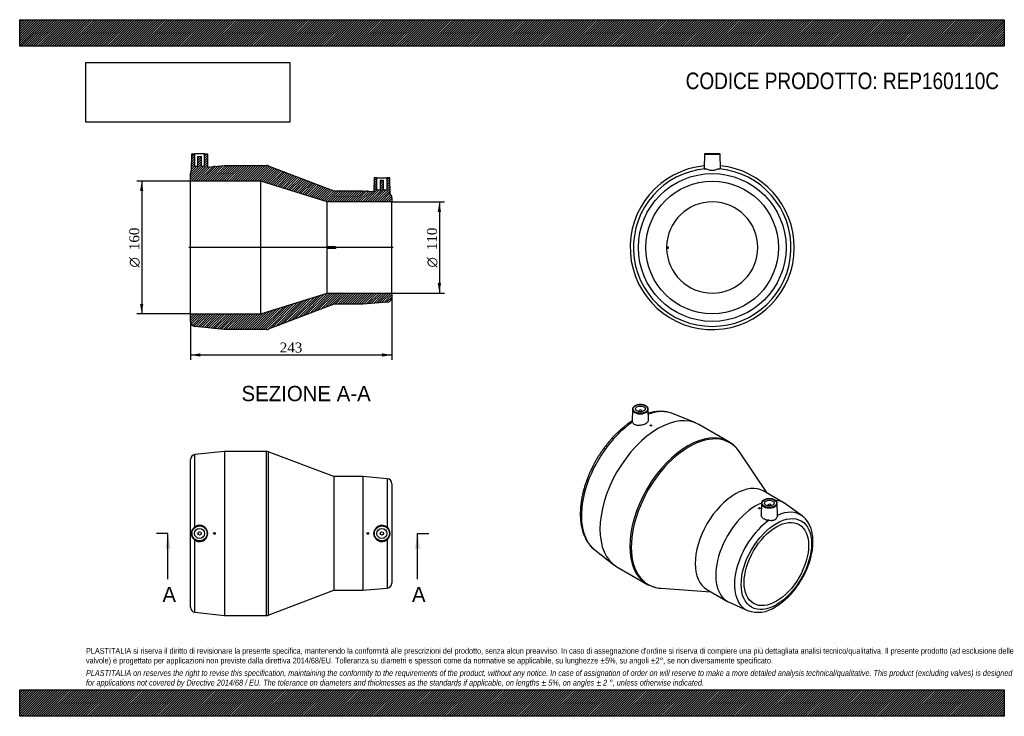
# Model space of a CAD drawing. Header units: millimetres. Extents: x 0 to 1188, y 0 to 840.
import ezdxf
from ezdxf.enums import TextEntityAlignment as Align
from ezdxf.lldxf.tags import DXFTag

# ---------------------------------------------------------------- set-up
doc = ezdxf.new("R2010")
doc.units = ezdxf.units.MM
doc.header["$LTSCALE"] = 4
for name, color, linetype in [('Default', 7, 'Continuous'), ('DV4_Default', 7, 'Continuous'), ('REP160110C', 7, 'Continuous')]:
    doc.layers.add(name, color=color, linetype=linetype)
doc.styles.add('SEACAD_Solid_Edge_ANSI', font='seans.ttf')
doc.styles.add('SEACAD_Solid_Edge_ANSI1_Symbols', font='semeca1.ttf')
doc.styles.add('SEACAD_Times_New_Roman', font='times.ttf')
tags = doc.linetypes.add('CENTER2', pattern=[28.575, 19.05, -3.175, 3.175, -3.175]).pattern_tags.tags
tags[10:11] = [DXFTag(74, 4), DXFTag(75, 0), DXFTag(340, '0'), DXFTag(46, 0.0), DXFTag(50, 0.0), DXFTag(44, 0.0), DXFTag(45, 0.0)]
tags[8:9] = [DXFTag(74, 4), DXFTag(75, 0), DXFTag(340, '0'), DXFTag(46, 0.0), DXFTag(50, 0.0), DXFTag(44, 0.0), DXFTag(45, 0.0)]
tags[6:7] = [DXFTag(74, 4), DXFTag(75, 0), DXFTag(340, '0'), DXFTag(46, 0.0), DXFTag(50, 0.0), DXFTag(44, 0.0), DXFTag(45, 0.0)]
tags[4:5] = [DXFTag(74, 4), DXFTag(75, 0), DXFTag(340, '0'), DXFTag(46, 0.0), DXFTag(50, 0.0), DXFTag(44, 0.0), DXFTag(45, 0.0)]
doc.dimstyles.new('ANSImm', dxfattribs={"dimtxt": 12, "dimasz": 12, "dimexe": 6, "dimexo": 0, "dimgap": 3, "dimtad": 1, "dimdsep": 46, "dimtxsty": 'SEACAD_Times_New_Roman', "dimblk1": '_SE_FILLED', "dimblk2": '_SE_FILLED', "dimsah": 1, "dimcen": 6, "dimazin": 0, "dimtfac": 0.85, "dimtdec": 3, "dimtofl": 0, "dimtmove": 0, "dimatfit": 3, "dimfxl": 1, "dimarcsym": 0})
picture_1 = doc.add_image_def('image1.jpg', size_in_pixel=(4302, 1260))

# ---------------------------------------------------------------- blocks, each defined once
blk = doc.blocks.new('SE')
at = {"layer": 'REP160110C', "color": 7, "linetype": 'Continuous'}
for p, q in [((206, 131.4), (206, 309.6)), ((247, 319.5), (211.3, 315.6)), ((211.3, 228.5), (211.3, 315.6)), ((247, 319.5), (247, 121.5)), ((297.9, 319.5), (247, 319.5)), ((297.9, 121.5), (297.9, 319.5)), ((300, 319.1), (300, 121.9)), ((379, 289), (300, 319.1)), ((379, 289), (379, 152)), ((414, 289), (379, 289)), ((414, 289), (414, 152)), ((443.5, 286.5), (414, 289)), ((443.5, 286.5), (443.5, 227.9)), ((449, 280.5), (449, 160.5)), ((211.3, 125.4), (211.3, 212.5)), ((443.5, 213.2), (443.5, 154.5)), ((414, 152), (443.5, 154.5)), ((300, 121.9), (379, 152)), ((379, 152), (414, 152)), ((211.3, 125.4), (247, 121.5)), ((247, 121.5), (297.9, 121.5))]:
    blk.add_line(p, q, dxfattribs=at)
for centre, radius in [((217, 220.5), 9.51), ((217, 220.5), 9.01), ((217, 220.5), 6), ((437, 220.5), 9.51), ((437, 220.5), 9.01), ((437, 220.5), 6), ((217, 220.5), 2), ((235, 220.5), 1), ((420, 220.5), 1), ((437, 220.5), 2)]:
    blk.add_circle(centre, radius, dxfattribs=at)
for centre, radius, start, end in [((212, 309.6), 6, 96.2635, 180), ((297.9, 313.5), 6, 69.1307, 90), ((443, 280.5), 6, 0, 85.1009), ((216.9, 220.5), 9.77, 124.7826, 235.2174), ((216.9, 220.5), 9.81, 234.9433, 125.0567), ((437, 220.5), 9.81, 48.5478, 311.4522), ((437, 220.5), 9.79, 311.3462, 48.6538), ((443, 160.5), 6, 274.8991, 0), ((212, 131.4), 6, 180, 263.7365), ((297.9, 127.5), 6, 270, 290.8693)]:
    blk.add_arc(centre, radius, start, end, dxfattribs=at)
blk = doc.blocks.new('SE1')
at = {"layer": 'REP160110C', "color": 7, "linetype": 'Continuous'}
for p, q in [((739.4, 370.2), (739.1, 355.5)), ((758.7, 356.9), (758.4, 370.2)), ((746.9, 368), (746.9, 367.3)), ((750.9, 367.3), (750.9, 368)), ((815.7, 353.7), (788.6, 364.8)), ((760.7, 350.8), (760.7, 350.6)), ((762.7, 350.8), (762.7, 350.8)), ((855.6, 331), (819.6, 351.8)), ((902.4, 268.8), (868.4, 319)), ((922.5, 257.2), (897.7, 271.5)), ((891.5, 251), (891.5, 251)), ((893.5, 250.9), (893.5, 251)), ((895, 256.7), (894.7, 243.1)), ((902.5, 254.5), (902.5, 253.8)), ((906.5, 253.8), (906.5, 254.5)), ((914.3, 242.1), (914, 256.7)), ((944, 241.7), (924.5, 255.9)), ((693.8, 200.6), (717, 182.8)), ((720.6, 180.3), (756.6, 159.5)), ((773.5, 154.5), (833.9, 150.1)), ((829.2, 152.8), (854, 138.6)), ((856.1, 137.5), (878.2, 127.6))]:
    blk.add_line(p, q, dxfattribs=at)
for centre, radius, start, end in [((836.6, 298), 38.1, 33.1306, 60.0711), ((900.1, 256.1), 5.16, 115.4298, 169.5161), ((775.9, 193), 38.6, 239.7271, 266.9402), ((890.9, 162.4), 37, 249.9657, 304.3489)]:
    blk.add_arc(centre, radius, start, end, dxfattribs=at)
for centre, major_axis, start_param, end_param in [((748.9, 370.2), (9.51, 0), 3.078075, 3.12925), ((748.9, 370.2), (9.51, 0), 3.12925, 6.283185), ((748.9, 368), (-2, 0), 2.451775, 6.283185), ((748.9, 370.2), (9.51, 0), 0.012343, 0.027323), ((748.9, 370.2), (9.51, 0), 0, 0.012343), ((744.9, 280.6), (47.5, 82.3), 0.08156, 0.581286), ((770.1, 266.1), (-49.5, -85.7), 3.141593, 6.283185), ((748.9, 368), (-2, 0), 0, 0.689817), ((744.9, 280.6), (47.5, 82.3), 0.077687, 0.08156), ((744.9, 280.6), (47.5, 82.3), 0.869915, 3.063905), ((806.1, 245.3), (49.5, 85.7), 0.000589, 3.137565), ((807.6, 244.4), (-49.3, -85.4), 2.868631, 6.283185), ((863.5, 212.2), (-34.3, -59.3), 3.141593, 6.283185), ((888.2, 197.9), (-34.3, -59.3), 3.787498, 6.283185), ((904.5, 256.7), (9.51, 0), 3.12925, 6.283185), ((904.5, 256.7), (9.51, 0), 3.07766, 3.12925), ((904.5, 254.5), (2, 0), 0, 3.83141), ((904.5, 254.5), (2, 0), 5.593368, 6.283185), ((888.2, 197.9), (-34.3, -59.3), 3.080946, 3.417866), ((904.5, 256.7), (9.51, 0), 0.012343, 0.026925), ((904.5, 256.7), (9.51, 0), 0, 0.012343), ((909.1, 185.8), (-33, -57.1), 3.079671, 3.815309), ((909.1, 185.8), (-33, -57.1), 4.038673, 6.344351), ((806.1, 245.3), (49.5, 85.7), 3.137565, 3.141593), ((807.6, 244.4), (-49.3, -85.4), 0, 0.272961), ((888.2, 197.9), (-34.3, -59.3), 0, 0.060646)]:
    blk.add_ellipse(centre, major_axis=major_axis, ratio=0.57735, start_param=start_param, end_param=end_param, dxfattribs=at)
for centre, major_axis in [((748.9, 370.6), (-9.01, 0)), ((748.9, 370.6), (-6, 0)), ((761.7, 350.8), (-1, 0)), ((904.5, 257.1), (-9.01, 0)), ((892.5, 251), (1, 0)), ((904.5, 257.1), (6, 0)), ((913, 183.6), (-30, -52)), ((913, 183.6), (-27.5, -47.6))]:
    blk.add_ellipse(centre, major_axis=major_axis, ratio=0.57735, dxfattribs=at)
for points, knots in [([(758.4, 370.3), (758.4, 370.4), (758.4, 370.8), (758.2, 371.5), (757.8, 372.4), (757.1, 373.2), (756.2, 373.9), (755.2, 374.5), (754, 375), (752.6, 375.4), (751.2, 375.7), (749.7, 375.9), (748.2, 375.9), (746.8, 375.7), (745.4, 375.5), (744, 375.1), (742.8, 374.6), (741.7, 373.9), (740.8, 373.2), (740.1, 372.4), (739.7, 371.5), (739.4, 370.9), (739.5, 370.6), (739.5, 370.5)], [0, 0, 0, 0, 0.016599, 0.066135, 0.115863, 0.166426, 0.21786, 0.269816, 0.321938, 0.374017, 0.426022, 0.477968, 0.529889, 0.581823, 0.633799, 0.685858, 0.738042, 0.790376, 0.842842, 0.895235, 0.947146, 0.998099, 1, 1, 1, 1]), ([(739.3, 354.7), (739.6, 353.7), (740.4, 352.9), (742.7, 351.6), (744.3, 351.2), (747.7, 351), (749.5, 351.2), (753, 352), (754.6, 352.6), (757.1, 354.1), (758, 354.9), (758.6, 356.1), (758.7, 356.5), (758.7, 356.9)], [0, 0, 0, 0, 0.125, 0.125, 0.25, 0.25, 0.375, 0.375, 0.5, 0.5, 0.625, 0.625, 0.6819393, 0.6819393, 0.6819393, 0.6819393]), ([(788.4, 364.9), (787.7, 365.2), (786.3, 365.7), (783.8, 366.5), (780.9, 367.1), (777.9, 367.5), (774.9, 367.7), (771.7, 367.7), (768.5, 367.5), (765.3, 367), (762, 366.3), (759.7, 365.7), (758.6, 365.4), (758.5, 365.4)], [0, 0, 0, 0, 0.0478622, 0.1187199, 0.1898634, 0.2613986, 0.3334011, 0.405912, 0.4789374, 0.5524526, 0.6264075, 0.7007361, 0.7021271, 0.7021271, 0.7021271, 0.7021271]), ([(739.1, 356.3), (738.5, 355.9), (736.8, 354.8), (733.8, 352.7), (730.5, 350.2), (727.2, 347.5), (723.9, 344.7), (720.7, 341.6), (717.6, 338.5), (714.5, 335.2), (711.5, 331.7), (708.6, 328.2), (705.8, 324.5), (703, 320.7), (700.4, 316.9), (697.9, 312.9), (695.5, 308.9), (693.2, 304.8), (691.1, 300.6), (689, 296.4), (687.1, 292.1), (685.4, 287.9), (683.8, 283.6), (682.3, 279.2), (681, 274.9), (679.9, 270.6), (678.9, 266.4), (678, 262.1), (677.4, 257.9), (676.9, 253.8), (676.5, 249.7), (676.4, 245.6), (676.4, 241.7), (676.6, 237.8), (676.9, 234.1), (677.5, 230.4), (678.2, 226.9), (679.1, 223.5), (680.1, 220.2), (681.4, 217.1), (682.8, 214.1), (684.3, 211.3), (686.1, 208.7), (687.9, 206.3), (689.9, 204.1), (691.9, 202.2), (693.2, 201.2), (693.8, 200.7)], [0.0063048, 0.0063048, 0.0063048, 0.0063048, 0.0195311, 0.0421047, 0.064666, 0.0872126, 0.1097428, 0.1322566, 0.1547542, 0.1772366, 0.1997053, 0.2221618, 0.244608, 0.2670457, 0.2894769, 0.3119038, 0.3343284, 0.3567529, 0.3791789, 0.4016083, 0.4240433, 0.4464859, 0.4689383, 0.4914025, 0.5138807, 0.5363747, 0.5588861, 0.5814166, 0.6039673, 0.6265385, 0.6491301, 0.6717408, 0.6943679, 0.7170068, 0.7396493, 0.7622829, 0.7848932, 0.8074625, 0.8299694, 0.8523903, 0.8747008, 0.896878, 0.9189037, 0.9407671, 0.9624671, 0.9840141, 1, 1, 1, 1]), ([(762.7, 350.8), (762.7, 350.7), (762.6, 350.7), (762.6, 350.6), (762.6, 350.6), (762.5, 350.5), (762.5, 350.4), (762.4, 350.4), (762.3, 350.4), (762.2, 350.3), (762.1, 350.3), (762, 350.2), (761.9, 350.2), (761.8, 350.2), (761.7, 350.2), (761.6, 350.2), (761.5, 350.2), (761.4, 350.2), (761.2, 350.2), (761.1, 350.2), (761.1, 350.3), (761, 350.3), (760.9, 350.3), (760.8, 350.4), (760.8, 350.4), (760.7, 350.5), (760.7, 350.5), (760.7, 350.6), (760.7, 350.6), (760.7, 350.6), (760.7, 350.6)], [0, 0, 0, 0, 0.0534913, 0.0534913, 0.0534913, 0.1069989, 0.1069989, 0.1069989, 0.1602795, 0.1602795, 0.1602795, 0.2134439, 0.2134439, 0.2134439, 0.2667581, 0.2667581, 0.2667581, 0.3204055, 0.3204055, 0.3204055, 0.3743963, 0.3743963, 0.3743963, 0.4285769, 0.4285769, 0.4285769, 0.4827227, 0.4827227, 0.4827227, 0.5027839, 0.5027839, 0.5027839, 0.5027839]), ([(914, 256.8), (914, 256.9), (914, 257.3), (913.8, 258), (913.3, 258.9), (912.6, 259.7), (911.8, 260.4), (910.7, 261), (909.5, 261.6), (908.2, 262), (906.7, 262.2), (905.3, 262.4), (903.8, 262.4), (902.3, 262.2), (900.9, 262), (899.6, 261.6), (898.5, 261.1), (898.1, 260.9), (897.9, 260.8)], [0, 0, 0, 0, 0.023511, 0.088531, 0.15383, 0.220235, 0.287778, 0.355992, 0.424415, 0.49278, 0.561046, 0.629237, 0.697395, 0.765572, 0.833805, 0.902149, 0.970657, 1, 1, 1, 1]), ([(893.5, 250.9), (893.5, 250.8), (893.5, 250.7), (893.4, 250.7), (893.4, 250.6), (893.3, 250.6), (893.3, 250.5), (893.2, 250.5), (893.1, 250.4), (893, 250.4), (892.9, 250.3), (892.8, 250.3), (892.7, 250.3), (892.6, 250.3), (892.5, 250.3), (892.4, 250.3), (892.3, 250.3), (892.1, 250.4), (892, 250.4), (891.9, 250.4), (891.8, 250.5), (891.8, 250.5), (891.7, 250.6), (891.6, 250.6), (891.6, 250.7), (891.5, 250.8), (891.5, 250.8), (891.5, 250.9), (891.5, 250.9), (891.5, 251), (891.5, 251)], [0, 0, 0, 0, 0.0535615, 0.0535615, 0.0535615, 0.107128, 0.107128, 0.107128, 0.1606261, 0.1606261, 0.1606261, 0.2140972, 0.2140972, 0.2140972, 0.2676142, 0.2676142, 0.2676142, 0.3212446, 0.3212446, 0.3212446, 0.375034, 0.375034, 0.375034, 0.428976, 0.428976, 0.428976, 0.4829867, 0.4829867, 0.4829867, 0.4993355, 0.4993355, 0.4993355, 0.4993355]), ([(903.9, 236.4), (902, 236.4), (900.2, 236.8), (897.2, 238.3), (896, 239.4), (894.9, 241.4), (894.7, 242.2), (894.7, 243.1)], [0, 0, 0, 0, 0.125, 0.125, 0.25, 0.25, 0.3320052, 0.3320052, 0.3320052, 0.3320052]), ([(903.9, 236.4), (904.6, 236.3), (905.3, 236.3), (906.7, 236.3), (907.3, 236.3), (908.3, 236.3), (908.6, 236.4), (909.2, 236.5), (909.5, 236.5), (910.4, 236.7), (911, 236.9), (911.7, 237.4), (911.9, 237.5), (912.4, 237.9), (912.6, 238.1), (913.1, 238.7), (913.4, 239.1), (913.9, 240.1), (914.1, 240.6), (914.3, 241.4), (914.3, 241.8), (914.3, 242.1)], [0, 0, 0, 0, 0.125, 0.125, 0.25, 0.25, 0.3125, 0.3125, 0.375, 0.375, 0.5, 0.5, 0.5625, 0.5625, 0.625, 0.625, 0.75, 0.75, 0.875, 0.875, 0.9720365, 0.9720365, 0.9720365, 0.9720365]), ([(911.7, 131.9), (912.3, 132.2), (913.7, 133), (916.2, 134.6), (919, 136.6), (921.7, 138.9), (924.5, 141.2), (927.2, 143.8), (929.8, 146.4), (932.3, 149.3), (934.7, 152.2), (937.1, 155.3), (939.4, 158.4), (941.5, 161.7), (943.5, 165), (945.5, 168.4), (947.3, 171.9), (948.9, 175.4), (950.4, 179), (951.8, 182.5), (953.1, 186.1), (954.1, 189.7), (955.1, 193.3), (955.8, 196.9), (956.4, 200.4), (956.9, 203.9), (957.1, 207.4), (957.2, 210.7), (957.1, 214), (956.8, 217.2), (956.4, 220.3), (955.7, 223.3), (954.9, 226.2), (953.9, 228.9), (952.7, 231.4), (951.4, 233.8), (949.9, 236), (948.2, 238), (946.4, 239.8), (945, 241), (944.2, 241.6), (944.1, 241.6)], [0, 0, 0, 0, 0.014269, 0.041051, 0.067811, 0.094547, 0.121252, 0.147925, 0.174567, 0.201178, 0.227764, 0.254328, 0.280874, 0.307409, 0.333936, 0.360462, 0.38699, 0.413527, 0.440075, 0.466642, 0.493232, 0.519851, 0.546504, 0.573194, 0.599925, 0.626699, 0.653516, 0.680372, 0.707259, 0.734161, 0.761046, 0.78788, 0.814618, 0.841205, 0.867588, 0.893713, 0.919546, 0.945072, 0.970302, 0.995275, 1, 1, 1, 1])]:
    blk.add_open_spline(points, degree=3, knots=knots, dxfattribs=at)
blk.add_open_spline([(739.3, 354.7), (739.2, 355), (739.1, 355.3), (739.1, 355.5)], degree=3, dxfattribs=at)
blk = doc.blocks.new('SE2')
at = {"layer": 'REP160110C', "color": 7, "linetype": 'Continuous'}
for p, q in [((826.1, 677.8), (825.7, 660.5)), ((826.1, 677.8), (845.1, 677.8)), ((844.6, 678.3), (826.6, 678.3)), ((845.4, 660.5), (845.1, 677.8)), ((780.6, 566.3), (782.6, 566.3)), ((782.6, 564.3), (780.6, 564.3)), ((782.6, 566.3), (782.6, 564.3))]:
    blk.add_line(p, q, dxfattribs=at)
for radius in [89.1, 80]:
    blk.add_circle((835.6, 565.3), radius, dxfattribs=at)
for centre, radius, start, end in [((826.6, 677.8), 0.5, 90, 179), ((844.6, 677.8), 0.5, 1, 90), ((835.6, 565.3), 99, 95.6535, 0), ((835.6, 565.3), 95.1, 94.8425, 85.1575), ((835.6, 565.3), 99, 0, 84.3465), ((835.6, 565.3), 55, 181.0418, 178.9582), ((835.6, 565.3), 55, 178.9582, 181.0418)]:
    blk.add_arc(centre, radius, start, end, dxfattribs=at)
for points, knots in [([(825.7, 660.5), (825.7, 660.5), (825.8, 660.5), (825.8, 660.4), (826, 660.3), (826.6, 660.2), (827, 660.1), (827.5, 660.1)], [0.8596377, 0.8596377, 0.8596377, 0.8596377, 0.875, 0.875, 0.9375, 0.9375, 1, 1, 1, 1]), ([(843.6, 660.1), (842.6, 660), (841.4, 659.5), (839.4, 658.8), (838.7, 658.5), (837.2, 658.1), (836.4, 658), (834.8, 658), (834, 658.1), (832.4, 658.5), (831.7, 658.8), (830.4, 659.3), (829.7, 659.5), (828.5, 659.9), (828, 660), (827.5, 660.1)], [0, 0, 0, 0, 0.25, 0.25, 0.375, 0.375, 0.5, 0.5, 0.625, 0.625, 0.75, 0.75, 0.875, 0.875, 1, 1, 1, 1]), ([(843.6, 660.1), (844.6, 660.2), (845.2, 660.3), (845.4, 660.5), (845.4, 660.5), (845.4, 660.5)], [0, 0, 0, 0, 0.125, 0.125, 0.1403114, 0.1403114, 0.1403114, 0.1403114])]:
    blk.add_open_spline(points, degree=3, knots=knots, dxfattribs=at)
blk = doc.blocks.new('SE4')
at = {"color": 7, "linetype": 'Continuous', "style": 'SEACAD_Solid_Edge_ANSI'}
blk.add_text('A', height=18.4, dxfattribs=at).set_placement((473.3, 156.1), align=Align.TOP_LEFT)
blk = doc.blocks.new('SE5')
at = {"color": 7, "linetype": 'Continuous', "style": 'SEACAD_Solid_Edge_ANSI'}
blk.add_text('A', height=18.4, dxfattribs=at).set_placement((172.2, 156.1), align=Align.TOP_LEFT)
blk = doc.blocks.new('SEANNOT_GROUP')
at = {"linetype": 'Continuous'}
blk.add_hatch(color=7, dxfattribs=at).paths.add_polyline_path([(483, 202.1), (480, 220.5), (476.9, 202.1)])
at = {"color": 7, "linetype": 'Continuous'}
blk.add_lwpolyline([(480, 165.3), (480, 220.5)], dxfattribs=at)
blk = doc.blocks.new('SEANNOT_GROUP1')
at = {"linetype": 'Continuous'}
blk.add_hatch(color=7, dxfattribs=at).paths.add_polyline_path([(181.9, 202.1), (178.8, 220.5), (175.8, 202.1)])
at = {"color": 7, "linetype": 'Continuous'}
blk.add_lwpolyline([(178.8, 165.3), (178.8, 220.5)], dxfattribs=at)
blk = doc.blocks.new('SE3')
at = {"layer": 'Default', "color": 7, "linetype": 'CENTER2'}
for p, q in [((178.8, 220.5), (165, 220.5)), ((480, 220.5), (493.8, 220.5))]:
    blk.add_line(p, q, dxfattribs=at)
at = {"layer": 'Default', "color": 7, "linetype": 'CENTER2', "const_width": 0.0001}
blk.add_lwpolyline([(480, 220.5), (178.8, 220.5)], dxfattribs=at)
at = {"layer": 'Default'}
for name in ['SEANNOT_GROUP1', 'SEANNOT_GROUP', 'SE5', 'SE4']:
    blk.add_blockref(name, (0, 0), dxfattribs=at)
blk = doc.blocks.new('SE6')
at = {"layer": 'REP160110C', "linetype": 'Continuous'}
h = blk.add_hatch(dxfattribs=at)
h.set_pattern_fill('LINE', scale=0.62992, angle=45, style=0)
edge = h.paths.add_edge_path()
edge.add_line((419, 633.4), (419, 633.4))
edge.add_line((419, 633.4), (414, 633.8))
edge.add_line((414, 633.8), (379, 633.8))
edge.add_line((379, 633.8), (300, 663.9))
edge.add_arc((297.9, 658.3), 6, 69.1307, 90)
edge.add_line((297.9, 664.3), (247, 664.3))
edge.add_line((247, 664.3), (236, 663.1))
edge.add_line((236, 663.1), (236, 663.1))
edge.add_line((236, 663.1), (234, 663.1))
edge.add_line((234, 663.1), (234, 662.9))
edge.add_line((234, 662.9), (226.8, 662.1))
edge.add_line((226.8, 662.1), (226.5, 677.8))
edge.add_arc((226, 677.8), 0.5, 1, 90)
edge.add_line((226, 678.3), (223, 678.3))
edge.add_line((223, 678.3), (223, 663.3))
edge.add_line((223, 663.3), (219, 663.3))
edge.add_line((219, 663.3), (219, 675.1))
edge.add_line((219, 675.1), (215, 675.1))
edge.add_line((215, 675.1), (215, 663.3))
edge.add_line((215, 663.3), (211, 663.3))
edge.add_line((211, 663.3), (211, 678.3))
edge.add_line((211, 678.3), (208, 678.3))
edge.add_arc((208, 677.8), 0.5, 90, 179)
edge.add_line((207.5, 677.8), (207.1, 658))
edge.add_arc((212, 654.5), 6, 144.0187, 180)
edge.add_line((206, 654.5), (206, 645.3))
edge.add_line((206, 645.3), (291, 645.3))
edge.add_line((291, 645.3), (371, 620.3))
edge.add_line((371, 620.3), (449, 620.3))
edge.add_line((449, 620.3), (449, 625.3))
edge.add_arc((443, 625.3), 6, 0, 50.226)
edge.add_line((446.8, 629.9), (446.5, 648.8))
edge.add_arc((446, 648.8), 0.5, 1, 90)
edge.add_line((446, 649.3), (443, 649.3))
edge.add_line((443, 649.3), (443, 634.3))
edge.add_line((443, 634.3), (439, 634.3))
edge.add_line((439, 634.3), (439, 646.1))
edge.add_line((439, 646.1), (435, 646.1))
edge.add_line((435, 646.1), (435, 634.3))
edge.add_line((435, 634.3), (431, 634.3))
edge.add_line((431, 634.3), (431, 649.3))
edge.add_line((431, 649.3), (428, 649.3))
edge.add_arc((428, 648.8), 0.5, 90, 179)
edge.add_line((427.5, 648.8), (427.2, 632.7))
edge.add_line((427.2, 632.7), (421, 633.2))
edge.add_line((421, 633.2), (421, 633.4))
edge.add_line((421, 633.4), (419, 633.4))
h = blk.add_hatch(dxfattribs=at)
h.set_pattern_fill('LINE', scale=0.62992, angle=45, style=0)
edge = h.paths.add_edge_path()
edge.add_line((449, 510.3), (371, 510.3))
edge.add_line((371, 510.3), (291, 485.3))
edge.add_line((291, 485.3), (206, 485.3))
edge.add_line((206, 485.3), (206, 476.2))
edge.add_arc((212, 476.2), 6, 180, 263.7365)
edge.add_line((211.3, 470.2), (247, 466.3))
edge.add_line((247, 466.3), (297.9, 466.3))
edge.add_arc((297.9, 472.3), 6, 270, 290.8693)
edge.add_line((300, 466.7), (379, 496.8))
edge.add_line((379, 496.8), (414, 496.8))
edge.add_line((414, 496.8), (443.5, 499.4))
edge.add_arc((443, 505.3), 6, 274.8991, 360)
edge.add_line((449, 505.3), (449, 510.3))
at = {"layer": 'DV4_Default', "color": 7, "linetype": 'CENTER2'}
blk.add_line((450.7, 565.3), (204.2, 565.3), dxfattribs=at)
at = {"layer": 'REP160110C', "color": 7, "linetype": 'Continuous'}
for p, q in [((207.1, 658), (207.5, 677.8)), ((208, 678.3), (211, 678.3)), ((223, 678.3), (211, 678.3)), ((211, 678.3), (211, 663.3)), ((223, 678.3), (226, 678.3)), ((223, 663.3), (223, 678.3)), ((226.5, 677.8), (226.8, 662.1)), ((215, 675.1), (219, 675.1)), ((215, 663.3), (215, 675.1)), ((219, 675.1), (219, 663.3)), ((206, 645.3), (206, 654.5)), ((211, 663.3), (215, 663.3)), ((219, 663.3), (223, 663.3)), ((226.8, 662.1), (234, 662.9)), ((236, 663.1), (234, 663.1)), ((234, 663.1), (234, 662.9)), ((236, 663.1), (247, 664.3)), ((236, 663.1), (236, 663.1)), ((247, 664.3), (297.9, 664.3)), ((300, 663.9), (379, 633.8)), ((206, 485.3), (206, 645.3)), ((291, 645.3), (206, 645.3)), ((291, 485.3), (291, 645.3)), ((371, 620.3), (291, 645.3)), ((427.5, 648.8), (427.2, 632.7)), ((431, 649.3), (428, 649.3)), ((431, 649.3), (443, 649.3)), ((431, 634.3), (431, 649.3)), ((435, 646.1), (435, 634.3)), ((439, 646.1), (435, 646.1)), ((439, 634.3), (439, 646.1)), ((443, 649.3), (443, 634.3)), ((446, 649.3), (443, 649.3)), ((446.8, 629.9), (446.5, 648.8)), ((379, 633.8), (414, 633.8)), ((414, 633.8), (419, 633.4)), ((419, 633.4), (419, 633.4)), ((421, 633.4), (419, 633.4)), ((421, 633.2), (421, 633.4)), ((421, 633.2), (427.2, 632.7)), ((435, 634.3), (431, 634.3)), ((443, 634.3), (439, 634.3)), ((371, 566.3), (371, 620.3)), ((449, 620.3), (371, 620.3)), ((449, 625.3), (449, 620.3)), ((449, 510.3), (449, 620.3)), ((381, 566.3), (371, 566.3)), ((371, 566.3), (371, 564.3)), ((371, 510.3), (371, 564.3)), ((381, 564.3), (371, 564.3)), ((381, 566.3), (381, 564.3)), ((291, 485.3), (371, 510.3)), ((371, 510.3), (449, 510.3)), ((443.5, 499.4), (414, 496.8)), ((449, 510.3), (449, 505.3)), ((379, 496.8), (300, 466.7)), ((414, 496.8), (379, 496.8)), ((206, 485.3), (291, 485.3)), ((206, 476.2), (206, 485.3)), ((247, 466.3), (211.3, 470.2)), ((297.9, 466.3), (247, 466.3))]:
    blk.add_line(p, q, dxfattribs=at)
for centre, radius, start, end in [((208, 677.8), 0.5, 90, 179), ((226, 677.8), 0.5, 1, 90), ((212, 654.5), 6, 144.0187, 180), ((297.9, 658.3), 6, 69.1307, 90), ((428, 648.8), 0.5, 90, 179), ((446, 648.8), 0.5, 1, 90), ((443, 625.3), 6, 0, 50.226), ((443, 505.3), 6, 274.8991, 0), ((212, 476.2), 6, 180, 263.7365), ((297.9, 472.3), 6, 270, 290.8693)]:
    blk.add_arc(centre, radius, start, end, dxfattribs=at)
blk = doc.blocks.new('GDimGGroup')
at = {"layer": 'Default', "linetype": 'Continuous'}
for points in [[(508.4, 608.3), (506.4, 620.3), (504.4, 608.3)], [(508.4, 522.3), (504.4, 522.3), (506.4, 510.3)]]:
    blk.add_hatch(color=7, dxfattribs=at).paths.add_polyline_path(points)
at = {"layer": 'Default', "color": 7, "linetype": 'Continuous'}
for p, q in [((449, 620.3), (512.4, 620.3)), ((506.4, 620.3), (506.4, 510.3)), ((449, 510.3), (512.4, 510.3))]:
    blk.add_line(p, q, dxfattribs=at)
for s, style, p in [('110', 'SEACAD_Times_New_Roman', (491.4, 562.1)), ('O', 'SEACAD_Solid_Edge_ANSI1_Symbols', (491.4, 541.2))]:
    blk.add_text(s, height=12, rotation=90, dxfattribs=dict(at, style=style)).set_placement(p, align=Align.TOP_LEFT)
blk = doc.blocks.new('GDimGGroup1')
at = {"layer": 'Default', "linetype": 'Continuous'}
for points in [[(145.2, 633.3), (149.2, 633.3), (147.2, 645.3)], [(145.2, 497.3), (147.2, 485.3), (149.2, 497.3)]]:
    blk.add_hatch(color=7, dxfattribs=at).paths.add_polyline_path(points)
at = {"layer": 'Default', "color": 7, "linetype": 'Continuous'}
for p, q in [((206, 645.3), (141.2, 645.3)), ((147.2, 645.3), (147.2, 485.3)), ((206, 485.3), (141.2, 485.3))]:
    blk.add_line(p, q, dxfattribs=at)
for s, style, p in [('160', 'SEACAD_Times_New_Roman', (132.2, 562.1)), ('O', 'SEACAD_Solid_Edge_ANSI1_Symbols', (132.2, 541.2))]:
    blk.add_text(s, height=12, rotation=90, dxfattribs=dict(at, style=style)).set_placement(p, align=Align.TOP_LEFT)
blk = doc.blocks.new('DMBLK22')
at = {"layer": 'Default', "linetype": 'Continuous'}
for points in [[(218, 433.7), (218, 437.7), (206, 435.7)], [(437, 433.7), (449, 435.7), (437, 437.7)]]:
    blk.add_hatch(color=7, dxfattribs=at).paths.add_polyline_path(points)
at = {"layer": 'Default', "color": 7, "linetype": 'Continuous'}
for p, q in [((449, 505.3), (449, 429.7)), ((206, 476.2), (206, 429.7)), ((206, 435.7), (449, 435.7))]:
    blk.add_line(p, q, dxfattribs=at)
at = {"layer": 'Default', "color": 7, "linetype": 'Continuous', "style": 'SEACAD_Times_New_Roman'}
blk.add_text('243', height=12, dxfattribs=at).set_placement((313.8, 450.7), align=Align.TOP_LEFT)
blk = doc.blocks.new('_SE_FILLED')
at = {"color": 0}
blk.add_line((0, 0), (-1, 0), dxfattribs=at)
blk.add_solid([(0, 0), (-1, -0.1665), (-1, 0.1665), (0, 0)], dxfattribs=at)

msp = doc.modelspace()

# ---------------------------------------------------------------- hatches: boundary and pattern name
at = {"layer": 'Default', "linetype": 'Continuous'}
h = msp.add_hatch(dxfattribs=at)
h.set_pattern_fill('LINE', scale=0.629921, angle=45, style=0)
h.paths.add_polyline_path([(1188, 808), (1188, 840), (0, 840), (0, 808)])
for points in [[(1188, 808), (1188, 840), (0, 840), (0, 808)], [(1188, 0), (1188, 32), (0, 32), (0, 0)]]:
    msp.add_hatch(color=7, dxfattribs=at).paths.add_polyline_path(points)
h = msp.add_hatch(dxfattribs=at)
h.set_pattern_fill('LINE', scale=0.629921, angle=45, style=0)
h.paths.add_polyline_path([(1188, 0), (1188, 32), (0, 32), (0, 0)])

# ---------------------------------------------------------------- linework, layer by layer
at = {"layer": 'Default', "color": 7, "linetype": 'Continuous'}
for p, q in [((0, 840), (1188, 840)), ((0, 808), (0, 840)), ((1188, 840), (1188, 808)), ((1188, 808), (0, 808)), ((0, 32), (1188, 32)), ((0, 0), (0, 32)), ((1188, 32), (1188, 0)), ((1188, 0), (0, 0))]:
    msp.add_line(p, q, dxfattribs=at)

# ---------------------------------------------------------------- block references
at = {"layer": 'Default'}
for name in ['SE6', 'SE2', 'GDimGGroup1', 'GDimGGroup', 'SE1', 'SE', 'SE3']:
    msp.add_blockref(name, (0, 0), dxfattribs=at)

# ---------------------------------------------------------------- texts
at = {"layer": 'Default', "color": 7, "linetype": 'Continuous', "style": 'SEACAD_Solid_Edge_ANSI'}
msp.add_text('SEZIONE A-A', height=18.4, dxfattribs=at).set_placement((267.661, 398.397), align=Align.TOP_LEFT)
at = {"layer": 'Default', "attachment_point": 1}
for s, insert, char_height, width in [('{\\fArial Narrow|b0||i0||c0|p34;\\C7;\\H20.;\\W1.;CODICE PRODOTTO: REP160110C}', (803.555, 776.254), 20, 379.20913), ("{\\fArial Narrow|b0||i0||c0|p34;\\C7;\\H7.;\\W1.;PLASTITALIA si riserva il diritto di revisionare la presente specifica, mantenendo la conformità alle prescrizioni del prodotto, senza alcun preavviso. In caso di assegnazione d'ordine si riserva di compiere una più dettagliata analisi tecnico/qualitativa. Il presente prodotto (ad esclusione delle \\P}{\\fArial Narrow|b0||i0||c0|p34;\\C7;\\H7.;\\W1.;valvole) è progettato per applicazioni non previste dalla direttiva 2014/68/EU. Tolleranza su diametri e spessori come da normative se applicabile, su lunghezze ±5%, su angoli ±2°, se non diversamente specificato.\\P}{\\fArial Narrow|b0||i0||c0|p34;\\C7;\\H2.;\\W1.;   \\P}{\\fArial Narrow|b0||i1||c0|p34;\\C7;\\H7.;\\W1.;PLASTITALIA on reserves the right to revise this specification, maintaining the conformity to the requirements of the product, without any notice. In case of assignation of order on will reserve to make a more detailed analysis technical/qualitative. This product (excluding valves) is designed \\P}{\\fArial Narrow|b0||i1||c0|p34;\\C7;\\H7.;\\W1.;for applications not covered by Directive 2014/68 / EU. The tolerance on diameters and thicknesses as the standards if applicable, on lengths ± 5%, on angles ± 2 °, unless otherwise indicated.\\P}", (80, 82.409), 7, 1028)]:
    msp.add_mtext(s, dxfattribs=dict(at, insert=insert, char_height=char_height, width=width))

# ---------------------------------------------------------------- dimensions: what is measured, and where the dimension line sits
at = {"layer": 'Default', "color": 7, "linetype": 'Continuous'}
dim = msp.add_linear_dim(base=(448.972, 435.666), p1=(205.972, 485.332), p2=(448.972, 510.332), text='\\A1;<>', dimstyle='ANSImm', dxfattribs=at)
dim.commit()
dim.dimension.update_dxf_attribs({"geometry": 'DMBLK22', "text_midpoint": (327.472, 435.666), "dimtype": 160})

# ---------------------------------------------------------------- pictures from other files: only their frames are drawn
image = msp.add_image(picture_1, insert=(80, 716.413), size_in_units=(245.829, 72))
image.dxf.flags = 7

doc.saveas('drawing.dxf')
